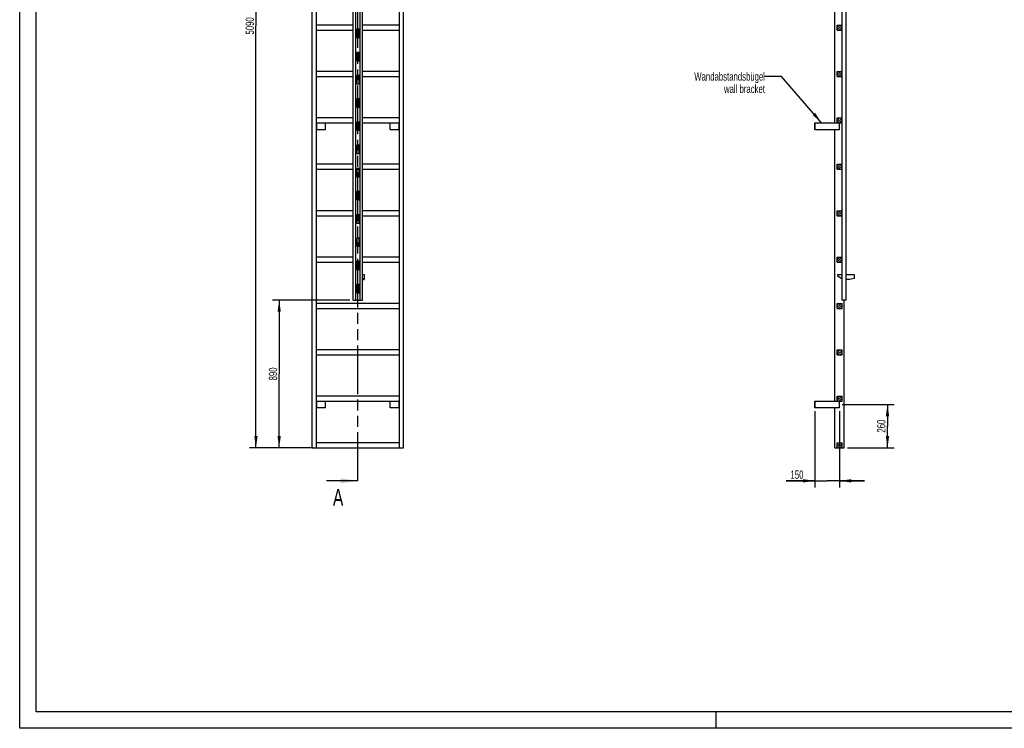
# Model space of a CAD drawing. Header units: millimetres. Extents: x 0 to 11880, y 0 to 8400.
# Tile 1 of 4: x 0 to 5940, y 0 to 4276. Entities that reach past the tile are written whole.
import ezdxf

# ---------------------------------------------------------------- set-up
doc = ezdxf.new("R2010")
doc.units = ezdxf.units.MM
doc.header["$LTSCALE"] = 653.4
doc.linetypes.add('PHANTOM', pattern=[0.8, 0.45, -0.05, 0.1, -0.05, 0.1, -0.05])
doc.layers.get('0').update_dxf_attribs({"linetype": 'CONTINUOUS'})
for name, color, linetype in [('050_DIMENSIONING', 7, 'CONTINUOUS'), ('053_NOTES', 7, 'CONTINUOUS'), ('HATCHING_BL0', 7, 'CONTINUOUS')]:
    doc.layers.add(name, color=color, linetype=linetype)
doc.styles.get("Standard").update_dxf_attribs({"font": 'txt', "width": 0.7})
doc.dimstyles.new('DIMSTYLE_2', dxfattribs={"dimtxt": 50, "dimasz": 70, "dimexe": 2, "dimexo": 1, "dimtad": 1, "dimdec": 1, "dimtxsty": 'Standard', "dimblk": '_FILLED', "dimblk1": '_FILLED', "dimblk2": '_FILLED', "dimcen": 0.09, "dimazin": 2, "dimtp": 0.5, "dimtm": 0.5, "dimtfac": 1, "dimtdec": 1, "dimtofl": 0, "dimtmove": 0, "dimatfit": 3, "dimldrblk": '_FILLED', "dimfxl": 1, "dimtolj": 1, "dimarcsym": 0})
doc.dimstyles.new('DIMSTYLE_4', dxfattribs={"dimtxt": 50, "dimasz": 70, "dimexe": 2, "dimexo": 1, "dimtad": 1, "dimtxsty": 'Standard', "dimblk": '_FILLED', "dimblk1": '_FILLED', "dimblk2": '_FILLED', "dimcen": 0.09, "dimazin": 2, "dimtp": 0.5, "dimtm": 0.5, "dimtfac": 1, "dimtofl": 0, "dimtmove": 0, "dimatfit": 3, "dimldrblk": '_FILLED', "dimfxl": 1, "dimtolj": 1, "dimarcsym": 0})
doc.dimstyles.new('DIMSTYLE_5', dxfattribs={"dimtxt": 50, "dimasz": 70, "dimexe": 2, "dimexo": 1, "dimtad": 1, "dimtxsty": 'Standard', "dimblk": '_FILLED', "dimblk1": '_FILLED', "dimblk2": '_FILLED', "dimcen": 0.09, "dimazin": 2, "dimtp": 2, "dimtm": 2, "dimtfac": 1, "dimtofl": 0, "dimtmove": 0, "dimatfit": 3, "dimldrblk": '_FILLED', "dimfxl": 1, "dimtolj": 1, "dimarcsym": 0})
doc.dimstyles.new('DIMSTYLE_6', dxfattribs={"dimtxt": 50, "dimasz": 70, "dimexe": 2, "dimexo": 1, "dimtad": 1, "dimtxsty": 'Standard', "dimblk": '_FILLED', "dimblk1": '_FILLED', "dimblk2": '_FILLED', "dimcen": 0.09, "dimazin": 2, "dimtp": 0.8, "dimtm": 0.8, "dimtfac": 1, "dimtofl": 0, "dimtmove": 0, "dimatfit": 3, "dimldrblk": '_FILLED', "dimfxl": 1, "dimtolj": 1, "dimarcsym": 0})
doc.dimstyles.get("Standard").update_dxf_attribs({"dimtxt": 50, "dimasz": 70, "dimexe": 2, "dimexo": 1, "dimtad": 1, "dimtxsty": 'Standard', "dimblk": '_FILLED', "dimblk1": '_FILLED', "dimblk2": '_FILLED', "dimcen": 0.09, "dimazin": 2, "dimtol": 1, "dimtp": 0.01, "dimtm": 0.01, "dimtfac": 1, "dimtofl": 0, "dimtmove": 0, "dimatfit": 3, "dimldrblk": '_FILLED', "dimfxl": 1, "dimtolj": 1, "dimarcsym": 0})

# ---------------------------------------------------------------- blocks, each defined once
blk = doc.blocks.new('_FILLED')
at = {"color": 0, "linetype": 'ByBlock'}
blk.add_solid([(0, 0), (-1, 0.143), (-1, -0.143)], dxfattribs=at)
blk = doc.blocks.new('*D3')
at = {"layer": '050_DIMENSIONING', "color": 2, "linetype": 'Continuous', "transparency": 16777216}
for p, q in [((4962.6, 1953.2), (5275.2, 1953.2)), ((5235.2, 1953.2), (5235.2, 1823.2)), ((5235.2, 1693.2), (5235.2, 1823.2)), ((4994.7, 1693.2), (5275.2, 1693.2))]:
    blk.add_line(p, q, dxfattribs=at)
at = {"layer": '050_DIMENSIONING', "color": 2, "linetype": 'Continuous', "transparency": 16777216, "xscale": 70, "yscale": 70, "zscale": 70}
for p, rotation in [((5235.2, 1953.2), 90), ((5235.2, 1693.2), 270)]:
    blk.add_blockref('_FILLED', p, dxfattribs=dict(at, rotation=rotation))
at = {"layer": '050_DIMENSIONING', "color": 2, "linetype": 'Continuous', "transparency": 16777216, "insert": (5172.7, 1823.2), "char_height": 50, "width": 176.786, "attachment_point": 2, "rotation": 90, "line_spacing_factor": 0.9}
blk.add_mtext('260', dxfattribs=at)
blk = doc.blocks.new('*D5')
at = {"layer": '050_DIMENSIONING', "color": 2, "linetype": 'Continuous', "transparency": 16777216}
for p, q in [((4796.2, 1913.2), (4796.2, 1453.2)), ((4946.2, 1913.2), (4946.2, 1453.2)), ((4796.2, 1493.2), (4624.8, 1493.2)), ((4624.8, 1493.2), (4871.2, 1493.2)), ((5096.2, 1493.2), (4871.2, 1493.2)), ((4946.2, 1493.2), (5096.2, 1493.2))]:
    blk.add_line(p, q, dxfattribs=at)
at = {"layer": '050_DIMENSIONING', "color": 2, "linetype": 'Continuous', "transparency": 16777216, "xscale": 70, "yscale": 70, "zscale": 70}
blk.add_blockref('_FILLED', (4796.2, 1493.2), dxfattribs=at)
at = {"layer": '050_DIMENSIONING', "color": 2, "linetype": 'Continuous', "transparency": 16777216, "xscale": 70, "yscale": 70, "zscale": 70, "rotation": 180}
blk.add_blockref('_FILLED', (4946.2, 1493.2), dxfattribs=at)
at = {"layer": '050_DIMENSIONING', "color": 2, "linetype": 'Continuous', "transparency": 16777216, "insert": (4728.4, 1555.7), "char_height": 50, "width": 155.357, "attachment_point": 3, "line_spacing_factor": 0.9}
blk.add_mtext('150', dxfattribs=at)
blk = doc.blocks.new('*D6')
at = {"layer": '050_DIMENSIONING', "color": 2, "linetype": 'Continuous', "transparency": 16777216}
for p, q in [((1745.4, 6783.2), (1385.4, 6783.2)), ((1425.4, 6783.2), (1425.4, 4238.2)), ((1425.4, 1693.2), (1425.4, 4238.2)), ((1745.4, 1693.2), (1385.4, 1693.2))]:
    blk.add_line(p, q, dxfattribs=at)
at = {"layer": '050_DIMENSIONING', "color": 2, "linetype": 'Continuous', "transparency": 16777216, "xscale": 70, "yscale": 70, "zscale": 70}
for p, rotation in [((1425.4, 6783.2), 90), ((1425.4, 1693.2), 270)]:
    blk.add_blockref('_FILLED', p, dxfattribs=dict(at, rotation=rotation))
at = {"layer": '050_DIMENSIONING', "color": 2, "linetype": 'Continuous', "transparency": 16777216, "insert": (1362.9, 4238.2), "char_height": 50, "width": 230.357, "attachment_point": 2, "rotation": 90, "line_spacing_factor": 0.9}
blk.add_mtext('5090', dxfattribs=at)
blk = doc.blocks.new('*D7')
at = {"layer": '050_DIMENSIONING', "color": 2, "linetype": 'Continuous', "transparency": 16777216}
for p, q in [((1992.4, 2583.2), (1525.4, 2583.2)), ((1565.4, 2583.2), (1565.4, 2138.2)), ((1565.4, 1693.2), (1565.4, 2138.2)), ((1770.4, 1693.2), (1525.4, 1693.2))]:
    blk.add_line(p, q, dxfattribs=at)
at = {"layer": '050_DIMENSIONING', "color": 2, "linetype": 'Continuous', "transparency": 16777216, "xscale": 70, "yscale": 70, "zscale": 70}
for p, rotation in [((1565.4, 2583.2), 90), ((1565.4, 1693.2), 270)]:
    blk.add_blockref('_FILLED', p, dxfattribs=dict(at, rotation=rotation))
at = {"layer": '050_DIMENSIONING', "color": 2, "linetype": 'Continuous', "transparency": 16777216, "insert": (1502.9, 2138.2), "char_height": 50, "width": 176.786, "attachment_point": 2, "rotation": 90, "line_spacing_factor": 0.9}
blk.add_mtext('890', dxfattribs=at)
blk = doc.blocks.new('XSEC_FILLED')
at = {"color": 0, "linetype": 'ByBlock'}
blk.add_solid([(0, 0), (-1, 0.143), (-1, -0.143)], dxfattribs=at)
blk = doc.blocks.new('HATCHING_BL0', base_point=(1941.6, 4308.2))
at = {"layer": 'HATCHING_BL0', "color": 7, "linetype": 'PHANTOM'}
for p, q in [((2040.4, 7056.8), (2040.4, 7123.2)), ((2040.4, 1493.2), (2040.4, 6948.2))]:
    blk.add_line(p, q, dxfattribs=at)
at = {"layer": 'HATCHING_BL0', "color": 7, "linetype": 'Continuous', "char_height": 100, "width": 128.571, "attachment_point": 1, "line_spacing_factor": 0.9}
for insert in [(1882.1, 7273.2), (1889.9, 1443.2)]:
    blk.add_mtext('A', dxfattribs=dict(at, insert=insert))
at = {"layer": 'HATCHING_BL0', "color": 7, "linetype": 'Continuous'}
for points in [[(2040.4, 7123.2), (1842.8, 7123.2)], [(2040.4, 1493.2), (1850.6, 1493.2)]]:
    blk.add_leader(points, dimstyle='Standard', override={"dimasz": 105, "dimtad": 0, "dimldrblk": 'XSEC_FILLED'}, dxfattribs=at)

msp = doc.modelspace()

# ---------------------------------------------------------------- hatches: boundary and pattern name
at = {"linetype": 'Continuous'}
h = msp.add_hatch(dxfattribs=at)
h.set_pattern_fill('A', color=2, scale=9.722718, angle=45, style=0, pattern_type=0)
h.set_pattern_definition([(45, (0, 0), (-6.875, 6.875), [])])
edge = h.paths.add_edge_path()
edge.add_line((4961.183, 1693.179), (4931.183, 1693.179))
edge.add_line((4931.183, 1693.179), (4931.183, 1723.179))
edge.add_line((4931.183, 1723.179), (4961.183, 1723.179))
edge.add_line((4961.183, 1693.179), (4961.183, 1723.179))
edge = h.paths.add_edge_path()
edge.add_line((4931.183, 1973.179), (4931.183, 2003.179))
edge.add_line((4931.183, 2003.179), (4961.183, 2003.179))
edge.add_line((4961.183, 1973.179), (4961.183, 2003.179))
edge.add_line((4931.183, 1973.179), (4961.183, 1973.179))
edge = h.paths.add_edge_path()
edge.add_line((4931.183, 2253.179), (4931.183, 2283.179))
edge.add_line((4931.183, 2283.179), (4961.183, 2283.179))
edge.add_line((4961.183, 2253.179), (4961.183, 2283.179))
edge.add_line((4931.183, 2253.179), (4961.183, 2253.179))
edge = h.paths.add_edge_path()
edge.add_line((4931.183, 2533.179), (4931.183, 2563.179))
edge.add_line((4931.183, 2563.179), (4961.183, 2563.179))
edge.add_line((4961.183, 2533.179), (4961.183, 2563.179))
edge.add_line((4931.183, 2533.179), (4961.183, 2533.179))
edge = h.paths.add_edge_path()
edge.add_line((4931.183, 2813.179), (4931.183, 2843.179))
edge.add_line((4931.183, 2843.179), (4961.183, 2843.179))
edge.add_line((4961.183, 2813.179), (4961.183, 2843.179))
edge.add_line((4931.183, 2813.179), (4961.183, 2813.179))
edge = h.paths.add_edge_path()
edge.add_line((4931.183, 3093.179), (4931.183, 3123.179))
edge.add_line((4931.183, 3123.179), (4961.183, 3123.179))
edge.add_line((4961.183, 3093.179), (4961.183, 3123.179))
edge.add_line((4931.183, 3093.179), (4961.183, 3093.179))
edge = h.paths.add_edge_path()
edge.add_line((4931.183, 3373.179), (4931.183, 3403.179))
edge.add_line((4931.183, 3403.179), (4961.183, 3403.179))
edge.add_line((4961.183, 3373.179), (4961.183, 3403.179))
edge.add_line((4931.183, 3373.179), (4961.183, 3373.179))
edge = h.paths.add_edge_path()
edge.add_line((4931.183, 3653.179), (4931.183, 3683.179))
edge.add_line((4931.183, 3683.179), (4961.183, 3683.179))
edge.add_line((4961.183, 3653.179), (4961.183, 3683.179))
edge.add_line((4931.183, 3653.179), (4961.183, 3653.179))
edge = h.paths.add_edge_path()
edge.add_line((4931.183, 3933.179), (4931.183, 3963.179))
edge.add_line((4931.183, 3963.179), (4961.183, 3963.179))
edge.add_line((4961.183, 3933.179), (4961.183, 3963.179))
edge.add_line((4931.183, 3933.179), (4961.183, 3933.179))
edge = h.paths.add_edge_path()
edge.add_line((4931.183, 4213.179), (4931.183, 4243.179))
edge.add_line((4931.183, 4243.179), (4961.183, 4243.179))
edge.add_line((4961.183, 4213.179), (4961.183, 4243.179))
edge.add_line((4931.183, 4213.179), (4961.183, 4213.179))
edge = h.paths.add_edge_path()
edge.add_line((4931.183, 4493.179), (4931.183, 4523.179))
edge.add_line((4931.183, 4523.179), (4961.183, 4523.179))
edge.add_line((4961.183, 4493.179), (4961.183, 4523.179))
edge.add_line((4931.183, 4493.179), (4961.183, 4493.179))
edge = h.paths.add_edge_path()
edge.add_line((4931.183, 4773.179), (4931.183, 4803.179))
edge.add_line((4931.183, 4803.179), (4961.183, 4803.179))
edge.add_line((4961.183, 4773.179), (4961.183, 4803.179))
edge.add_line((4931.183, 4773.179), (4961.183, 4773.179))
edge = h.paths.add_edge_path()
edge.add_line((4931.183, 5053.179), (4931.183, 5083.179))
edge.add_line((4931.183, 5083.179), (4961.183, 5083.179))
edge.add_line((4961.183, 5053.179), (4961.183, 5083.179))
edge.add_line((4931.183, 5053.179), (4961.183, 5053.179))
edge = h.paths.add_edge_path()
edge.add_line((4931.183, 5333.179), (4931.183, 5363.179))
edge.add_line((4931.183, 5363.179), (4961.183, 5363.179))
edge.add_line((4961.183, 5333.179), (4961.183, 5363.179))
edge.add_line((4931.183, 5333.179), (4961.183, 5333.179))
edge = h.paths.add_edge_path()
edge.add_line((4931.183, 5613.179), (4931.183, 5643.179))
edge.add_line((4931.183, 5643.179), (4961.183, 5643.179))
edge.add_line((4961.183, 5613.179), (4961.183, 5643.179))
edge.add_line((4931.183, 5613.179), (4961.183, 5613.179))
edge = h.paths.add_edge_path()
edge.add_line((4931.183, 5893.179), (4931.183, 5923.179))
edge.add_line((4931.183, 5923.179), (4961.183, 5923.179))
edge.add_line((4961.183, 5893.179), (4961.183, 5923.179))
edge.add_line((4931.183, 5893.179), (4961.183, 5893.179))
edge = h.paths.add_edge_path()
edge.add_line((4931.183, 6173.179), (4931.183, 6203.179))
edge.add_line((4931.183, 6203.179), (4961.183, 6203.179))
edge.add_line((4961.183, 6173.179), (4961.183, 6203.179))
edge.add_line((4931.183, 6173.179), (4961.183, 6173.179))
edge = h.paths.add_edge_path()
edge.add_line((4931.183, 6453.179), (4931.183, 6483.179))
edge.add_line((4931.183, 6483.179), (4961.183, 6483.179))
edge.add_line((4961.183, 6453.179), (4961.183, 6483.179))
edge.add_line((4931.183, 6453.179), (4961.183, 6453.179))
edge = h.paths.add_edge_path()
edge.add_line((4961.283, 2628.179), (4961.283, 2583.179))
edge.add_line((4962.183, 2628.179), (4961.283, 2628.179))
edge.add_line((4962.183, 2628.179), (4962.183, 2583.179))
edge.add_line((4962.183, 2583.179), (4961.283, 2583.179))
edge = h.paths.add_edge_path()
edge.add_line((4961.283, 2768.179), (4961.283, 2678.179))
edge.add_line((4962.183, 2768.179), (4961.283, 2768.179))
edge.add_line((4962.183, 2768.179), (4962.183, 2678.179))
edge.add_line((4962.183, 2678.179), (4961.283, 2678.179))
edge = h.paths.add_edge_path()
edge.add_line((4961.283, 2908.179), (4961.283, 2818.179))
edge.add_line((4962.183, 2908.179), (4961.283, 2908.179))
edge.add_line((4962.183, 2908.179), (4962.183, 2818.179))
edge.add_line((4962.183, 2818.179), (4961.283, 2818.179))
edge = h.paths.add_edge_path()
edge.add_line((4961.283, 3048.179), (4961.283, 2958.179))
edge.add_line((4962.183, 3048.179), (4961.283, 3048.179))
edge.add_line((4962.183, 3048.179), (4962.183, 2958.179))
edge.add_line((4962.183, 2958.179), (4961.283, 2958.179))
edge = h.paths.add_edge_path()
edge.add_line((4961.283, 3188.179), (4961.283, 3098.179))
edge.add_line((4962.183, 3188.179), (4961.283, 3188.179))
edge.add_line((4962.183, 3188.179), (4962.183, 3098.179))
edge.add_line((4962.183, 3098.179), (4961.283, 3098.179))
edge = h.paths.add_edge_path()
edge.add_line((4961.283, 3328.179), (4961.283, 3238.179))
edge.add_line((4962.183, 3328.179), (4961.283, 3328.179))
edge.add_line((4962.183, 3328.179), (4962.183, 3238.179))
edge.add_line((4962.183, 3238.179), (4961.283, 3238.179))
edge = h.paths.add_edge_path()
edge.add_line((4961.283, 3468.179), (4961.283, 3378.179))
edge.add_line((4962.183, 3468.179), (4961.283, 3468.179))
edge.add_line((4962.183, 3468.179), (4962.183, 3378.179))
edge.add_line((4962.183, 3378.179), (4961.283, 3378.179))
edge = h.paths.add_edge_path()
edge.add_line((4961.283, 3608.179), (4961.283, 3518.179))
edge.add_line((4962.183, 3608.179), (4961.283, 3608.179))
edge.add_line((4962.183, 3608.179), (4962.183, 3518.179))
edge.add_line((4962.183, 3518.179), (4961.283, 3518.179))
edge = h.paths.add_edge_path()
edge.add_line((4962.183, 6783.179), (4961.283, 6783.179))
edge.add_line((4962.183, 6783.179), (4962.183, 6738.179))
edge.add_line((4962.183, 6738.179), (4961.283, 6738.179))
edge.add_line((4961.283, 6783.179), (4961.283, 6738.179))
edge = h.paths.add_edge_path()
edge.add_line((4961.283, 3748.179), (4961.283, 3658.179))
edge.add_line((4962.183, 3748.179), (4961.283, 3748.179))
edge.add_line((4962.183, 3748.179), (4962.183, 3658.179))
edge.add_line((4962.183, 3658.179), (4961.283, 3658.179))
edge = h.paths.add_edge_path()
edge.add_line((4961.283, 3888.179), (4961.283, 3798.179))
edge.add_line((4962.183, 3888.179), (4961.283, 3888.179))
edge.add_line((4962.183, 3888.179), (4962.183, 3798.179))
edge.add_line((4962.183, 3798.179), (4961.283, 3798.179))
edge = h.paths.add_edge_path()
edge.add_line((4961.283, 4028.179), (4961.283, 3938.179))
edge.add_line((4962.183, 4028.179), (4961.283, 4028.179))
edge.add_line((4962.183, 4028.179), (4962.183, 3938.179))
edge.add_line((4962.183, 3938.179), (4961.283, 3938.179))
edge = h.paths.add_edge_path()
edge.add_line((4961.283, 4168.179), (4961.283, 4078.179))
edge.add_line((4962.183, 4168.179), (4961.283, 4168.179))
edge.add_line((4962.183, 4168.179), (4962.183, 4078.179))
edge.add_line((4962.183, 4078.179), (4961.283, 4078.179))
edge = h.paths.add_edge_path()
edge.add_line((4961.283, 4308.179), (4961.283, 4218.179))
edge.add_line((4962.183, 4308.179), (4961.283, 4308.179))
edge.add_line((4962.183, 4308.179), (4962.183, 4218.179))
edge.add_line((4962.183, 4218.179), (4961.283, 4218.179))
edge = h.paths.add_edge_path()
edge.add_line((4961.283, 4448.179), (4961.283, 4358.179))
edge.add_line((4962.183, 4448.179), (4961.283, 4448.179))
edge.add_line((4962.183, 4448.179), (4962.183, 4358.179))
edge.add_line((4962.183, 4358.179), (4961.283, 4358.179))
edge = h.paths.add_edge_path()
edge.add_line((4961.283, 4588.179), (4961.283, 4498.179))
edge.add_line((4962.183, 4588.179), (4961.283, 4588.179))
edge.add_line((4962.183, 4588.179), (4962.183, 4498.179))
edge.add_line((4962.183, 4498.179), (4961.283, 4498.179))
edge = h.paths.add_edge_path()
edge.add_line((4962.183, 6688.179), (4961.283, 6688.179))
edge.add_line((4962.183, 6688.179), (4962.183, 6598.179))
edge.add_line((4962.183, 6598.179), (4961.283, 6598.179))
edge.add_line((4961.283, 6688.179), (4961.283, 6598.179))
edge = h.paths.add_edge_path()
edge.add_line((4962.183, 6548.179), (4961.283, 6548.179))
edge.add_line((4962.183, 6548.179), (4962.183, 6458.179))
edge.add_line((4962.183, 6458.179), (4961.283, 6458.179))
edge.add_line((4961.283, 6548.179), (4961.283, 6458.179))
edge = h.paths.add_edge_path()
edge.add_line((4962.183, 6408.179), (4961.283, 6408.179))
edge.add_line((4962.183, 6408.179), (4962.183, 6318.179))
edge.add_line((4962.183, 6318.179), (4961.283, 6318.179))
edge.add_line((4961.283, 6408.179), (4961.283, 6318.179))
edge = h.paths.add_edge_path()
edge.add_line((4962.183, 6268.179), (4961.283, 6268.179))
edge.add_line((4962.183, 6268.179), (4962.183, 6178.179))
edge.add_line((4962.183, 6178.179), (4961.283, 6178.179))
edge.add_line((4961.283, 6268.179), (4961.283, 6178.179))
edge = h.paths.add_edge_path()
edge.add_line((4962.183, 6128.179), (4961.283, 6128.179))
edge.add_line((4962.183, 6128.179), (4962.183, 6038.179))
edge.add_line((4962.183, 6038.179), (4961.283, 6038.179))
edge.add_line((4961.283, 6128.179), (4961.283, 6038.179))
edge = h.paths.add_edge_path()
edge.add_line((4962.183, 5988.179), (4961.283, 5988.179))
edge.add_line((4962.183, 5988.179), (4962.183, 5898.179))
edge.add_line((4962.183, 5898.179), (4961.283, 5898.179))
edge.add_line((4961.283, 5988.179), (4961.283, 5898.179))
edge = h.paths.add_edge_path()
edge.add_line((4962.183, 5848.179), (4961.283, 5848.179))
edge.add_line((4962.183, 5848.179), (4962.183, 5758.179))
edge.add_line((4962.183, 5758.179), (4961.283, 5758.179))
edge.add_line((4961.283, 5848.179), (4961.283, 5758.179))
edge = h.paths.add_edge_path()
edge.add_line((4962.183, 5708.179), (4961.283, 5708.179))
edge.add_line((4962.183, 5708.179), (4962.183, 5618.179))
edge.add_line((4962.183, 5618.179), (4961.283, 5618.179))
edge.add_line((4961.283, 5708.179), (4961.283, 5618.179))
edge = h.paths.add_edge_path()
edge.add_line((4962.183, 5568.179), (4961.283, 5568.179))
edge.add_line((4962.183, 5568.179), (4962.183, 5478.179))
edge.add_line((4962.183, 5478.179), (4961.283, 5478.179))
edge.add_line((4961.283, 5568.179), (4961.283, 5478.179))
edge = h.paths.add_edge_path()
edge.add_line((4962.183, 5428.179), (4961.283, 5428.179))
edge.add_line((4962.183, 5428.179), (4962.183, 5338.179))
edge.add_line((4962.183, 5338.179), (4961.283, 5338.179))
edge.add_line((4961.283, 5428.179), (4961.283, 5338.179))
edge = h.paths.add_edge_path()
edge.add_line((4962.183, 5288.179), (4961.283, 5288.179))
edge.add_line((4962.183, 5288.179), (4962.183, 5198.179))
edge.add_line((4962.183, 5198.179), (4961.283, 5198.179))
edge.add_line((4961.283, 5288.179), (4961.283, 5198.179))
edge = h.paths.add_edge_path()
edge.add_line((4962.183, 5148.179), (4961.283, 5148.179))
edge.add_line((4962.183, 5148.179), (4962.183, 5058.179))
edge.add_line((4962.183, 5058.179), (4961.283, 5058.179))
edge.add_line((4961.283, 5148.179), (4961.283, 5058.179))
edge = h.paths.add_edge_path()
edge.add_line((4962.183, 5008.179), (4961.283, 5008.179))
edge.add_line((4962.183, 5008.179), (4962.183, 4918.179))
edge.add_line((4962.183, 4918.179), (4961.283, 4918.179))
edge.add_line((4961.283, 5008.179), (4961.283, 4918.179))
edge = h.paths.add_edge_path()
edge.add_line((4962.183, 4868.179), (4961.283, 4868.179))
edge.add_line((4962.183, 4868.179), (4962.183, 4778.179))
edge.add_line((4962.183, 4778.179), (4961.283, 4778.179))
edge.add_line((4961.283, 4868.179), (4961.283, 4778.179))
edge = h.paths.add_edge_path()
edge.add_line((4931.183, 6763.179), (4931.183, 6733.179))
edge.add_line((4961.183, 6763.179), (4931.183, 6763.179))
edge.add_line((4961.183, 6763.179), (4961.183, 6733.179))
edge.add_line((4961.183, 6733.179), (4931.183, 6733.179))
edge = h.paths.add_edge_path()
edge.add_line((4961.283, 4728.179), (4961.283, 4638.179))
edge.add_line((4962.183, 4728.179), (4961.283, 4728.179))
edge.add_line((4962.183, 4728.179), (4962.183, 4638.179))
edge.add_line((4962.183, 4638.179), (4961.283, 4638.179))

# ---------------------------------------------------------------- linework, layer by layer
at = {"color": 3, "linetype": 'Continuous'}
for p, q in [((0, 0), (0, 8400)), ((4200, 100), (4200, 0)), ((11880, 0), (0, 0))]:
    msp.add_line(p, q, dxfattribs=at)
at = {"color": 5, "linetype": 'Continuous'}
for p, q in [((100, 100), (100, 8300)), ((11780, 100), (100, 100))]:
    msp.add_line(p, q, dxfattribs=at)
at = {"color": 7, "linetype": 'Continuous'}
for p, q in [((1765.391, 1693.179), (1765.391, 6783.179)), ((1790.391, 1693.179), (1790.391, 6783.179)), ((2012.391, 2583.179), (2012.391, 6783.179)), ((2027.391, 2583.179), (2027.391, 6783.179)), ((2053.391, 2583.179), (2053.391, 6783.179)), ((2068.391, 2583.179), (2068.391, 6783.179)), ((2290.391, 1693.179), (2290.391, 6783.179)), ((2315.391, 1693.179), (2315.391, 6783.179)), ((4961.283, 2583.179), (4961.283, 6783.179)), ((4962.183, 2583.179), (4962.183, 6783.179)), ((4984.183, 6783.179), (4984.183, 2583.179)), ((4985.183, 2583.179), (4985.183, 6783.179)), ((4917.683, 3653.949), (4917.683, 5274.718)), ((2012.391, 4243.179), (1790.391, 4243.179)), ((2033.391, 4218.179), (2033.391, 4168.179)), ((2047.391, 4218.179), (2033.391, 4218.179)), ((2047.391, 4168.179), (2047.391, 4218.179)), ((2290.391, 4243.179), (2068.391, 4243.179)), ((4931.183, 4213.179), (4931.183, 4243.179)), ((4931.183, 4243.179), (4961.183, 4243.179)), ((4961.183, 4213.179), (4961.183, 4243.179)), ((4962.183, 4218.179), (4961.283, 4218.179)), ((1790.391, 4213.179), (2012.391, 4213.179)), ((2033.391, 4213.179), (2047.391, 4213.179)), ((2033.391, 4168.179), (2047.391, 4168.179)), ((2068.391, 4213.179), (2290.391, 4213.179)), ((4931.183, 4213.179), (4961.183, 4213.179)), ((4962.183, 4168.179), (4961.283, 4168.179)), ((2047.391, 4078.179), (2033.391, 4078.179)), ((2033.391, 4078.179), (2033.391, 4028.179)), ((2047.391, 4028.179), (2047.391, 4078.179)), ((4962.183, 4078.179), (4961.283, 4078.179)), ((2033.391, 4028.179), (2047.391, 4028.179)), ((4962.183, 4028.179), (4961.283, 4028.179)), ((2012.391, 3963.179), (1790.391, 3963.179)), ((1790.391, 3933.179), (2012.391, 3933.179)), ((2047.391, 3938.179), (2033.391, 3938.179)), ((2033.391, 3938.179), (2033.391, 3888.179)), ((2033.391, 3933.179), (2047.391, 3933.179)), ((2047.391, 3888.179), (2047.391, 3938.179)), ((2290.391, 3963.179), (2068.391, 3963.179)), ((2068.391, 3933.179), (2290.391, 3933.179)), ((4931.183, 3963.179), (4961.183, 3963.179)), ((4931.183, 3933.179), (4931.183, 3963.179)), ((4931.183, 3933.179), (4961.183, 3933.179)), ((4961.183, 3933.179), (4961.183, 3963.179)), ((4962.183, 3938.179), (4961.283, 3938.179)), ((2033.391, 3888.179), (2047.391, 3888.179)), ((4962.183, 3888.179), (4961.283, 3888.179)), ((2047.391, 3798.179), (2033.391, 3798.179)), ((2033.391, 3798.179), (2033.391, 3748.179)), ((2033.391, 3748.179), (2047.391, 3748.179)), ((2047.391, 3748.179), (2047.391, 3798.179)), ((4962.183, 3798.179), (4961.283, 3798.179)), ((4962.183, 3748.179), (4961.283, 3748.179)), ((2012.391, 3683.179), (1790.391, 3683.179)), ((2290.391, 3683.179), (2068.391, 3683.179)), ((4931.183, 3683.179), (4961.183, 3683.179)), ((4931.183, 3653.179), (4931.183, 3683.179)), ((4961.183, 3653.179), (4961.183, 3683.179)), ((1790.391, 3653.179), (2012.391, 3653.179)), ((1792.391, 3613.949), (1792.391, 3653.179)), ((1845.391, 3613.949), (1845.391, 3653.179)), ((2047.391, 3658.179), (2033.391, 3658.179)), ((2033.391, 3658.179), (2033.391, 3608.179)), ((2033.391, 3653.179), (2047.391, 3653.179)), ((2047.391, 3608.179), (2047.391, 3658.179)), ((2068.391, 3653.179), (2290.391, 3653.179)), ((2235.391, 3613.949), (2235.391, 3653.179)), ((2288.391, 3613.949), (2288.391, 3653.179)), ((4796.183, 3653.949), (4931.183, 3653.949)), ((4796.183, 3613.949), (4796.183, 3653.949)), ((4798.183, 3613.949), (4798.183, 3653.949)), ((4931.183, 3653.179), (4961.183, 3653.179)), ((4946.183, 3613.949), (4946.183, 3653.179)), ((4962.183, 3658.179), (4961.283, 3658.179)), ((1790.391, 3613.949), (1845.391, 3613.949)), ((2033.391, 3608.179), (2047.391, 3608.179)), ((2235.391, 3613.949), (2290.391, 3613.949)), ((4796.183, 3613.949), (4946.183, 3613.949)), ((4917.683, 1973.179), (4917.683, 3613.949)), ((4962.183, 3608.179), (4961.283, 3608.179)), ((2047.391, 3518.179), (2033.391, 3518.179)), ((2033.391, 3518.179), (2033.391, 3468.179)), ((2047.391, 3468.179), (2047.391, 3518.179)), ((4962.183, 3518.179), (4961.283, 3518.179)), ((2033.391, 3468.179), (2047.391, 3468.179)), ((4962.183, 3468.179), (4961.283, 3468.179)), ((2012.391, 3403.179), (1790.391, 3403.179)), ((2290.391, 3403.179), (2068.391, 3403.179)), ((4931.183, 3403.179), (4961.183, 3403.179)), ((4931.183, 3373.179), (4931.183, 3403.179)), ((4961.183, 3373.179), (4961.183, 3403.179)), ((1790.391, 3373.179), (2012.391, 3373.179)), ((2047.391, 3378.179), (2033.391, 3378.179)), ((2033.391, 3378.179), (2033.391, 3328.179)), ((2033.391, 3373.179), (2047.391, 3373.179)), ((2033.391, 3328.179), (2047.391, 3328.179)), ((2047.391, 3328.179), (2047.391, 3378.179)), ((2068.391, 3373.179), (2290.391, 3373.179)), ((4931.183, 3373.179), (4961.183, 3373.179)), ((4962.183, 3378.179), (4961.283, 3378.179)), ((4962.183, 3328.179), (4961.283, 3328.179)), ((2047.391, 3238.179), (2033.391, 3238.179)), ((2033.391, 3238.179), (2033.391, 3188.179)), ((2047.391, 3188.179), (2047.391, 3238.179)), ((4962.183, 3238.179), (4961.283, 3238.179)), ((2033.391, 3188.179), (2047.391, 3188.179)), ((4962.183, 3188.179), (4961.283, 3188.179)), ((2012.391, 3123.179), (1790.391, 3123.179)), ((1790.391, 3093.179), (2012.391, 3093.179)), ((2047.391, 3098.179), (2033.391, 3098.179)), ((2033.391, 3098.179), (2033.391, 3048.179)), ((2033.391, 3093.179), (2047.391, 3093.179)), ((2047.391, 3048.179), (2047.391, 3098.179)), ((2290.391, 3123.179), (2068.391, 3123.179)), ((2068.391, 3093.179), (2290.391, 3093.179)), ((4931.183, 3123.179), (4961.183, 3123.179)), ((4931.183, 3093.179), (4931.183, 3123.179)), ((4931.183, 3093.179), (4961.183, 3093.179)), ((4961.183, 3093.179), (4961.183, 3123.179)), ((4962.183, 3098.179), (4961.283, 3098.179)), ((2033.391, 3048.179), (2047.391, 3048.179)), ((4962.183, 3048.179), (4961.283, 3048.179)), ((2047.391, 2958.179), (2033.391, 2958.179)), ((2033.391, 2958.179), (2033.391, 2908.179)), ((2047.391, 2908.179), (2047.391, 2958.179)), ((4962.183, 2958.179), (4961.283, 2958.179)), ((2033.391, 2908.179), (2047.391, 2908.179)), ((4962.183, 2908.179), (4961.283, 2908.179)), ((2012.391, 2843.179), (1790.391, 2843.179)), ((1790.391, 2813.179), (2012.391, 2813.179)), ((2047.391, 2818.179), (2033.391, 2818.179)), ((2033.391, 2818.179), (2033.391, 2768.179)), ((2033.391, 2813.179), (2047.391, 2813.179)), ((2047.391, 2768.179), (2047.391, 2818.179)), ((2290.391, 2843.179), (2068.391, 2843.179)), ((2068.391, 2813.179), (2290.391, 2813.179)), ((4931.183, 2843.179), (4961.183, 2843.179)), ((4931.183, 2813.179), (4931.183, 2843.179)), ((4931.183, 2813.179), (4961.183, 2813.179)), ((4961.183, 2813.179), (4961.183, 2843.179)), ((4962.183, 2818.179), (4961.283, 2818.179)), ((2033.391, 2768.179), (2047.391, 2768.179)), ((2068.391, 2738.179), (2078.391, 2738.179)), ((2078.391, 2738.179), (2078.391, 2708.179)), ((4935.183, 2738.179), (4961.283, 2738.179)), ((4935.183, 2728.179), (4935.183, 2738.179)), ((4962.183, 2768.179), (4961.283, 2768.179)), ((4985.183, 2738.179), (5035.183, 2738.179)), ((5035.183, 2738.179), (5035.183, 2713.179)), ((2047.391, 2678.179), (2033.391, 2678.179)), ((2033.391, 2678.179), (2033.391, 2628.179)), ((2047.391, 2628.179), (2047.391, 2678.179)), ((2068.391, 2713.179), (2078.391, 2713.179)), ((2068.391, 2708.179), (2078.391, 2708.179)), ((4961.283, 2710.779), (4935.183, 2728.179)), ((4962.183, 2678.179), (4961.283, 2678.179)), ((5005.183, 2708.179), (4985.183, 2708.179)), ((5035.183, 2713.179), (5005.183, 2708.179)), ((2033.391, 2628.179), (2047.391, 2628.179)), ((4962.183, 2628.179), (4961.283, 2628.179)), ((2290.391, 2563.179), (1790.391, 2563.179)), ((2012.391, 2583.179), (2068.391, 2583.179)), ((4931.183, 2563.179), (4961.183, 2563.179)), ((4931.183, 2533.179), (4931.183, 2563.179)), ((4961.183, 2533.179), (4961.183, 2563.179)), ((4985.183, 2583.179), (4961.283, 2583.179)), ((4974.683, 1693.179), (4974.683, 2583.179)), ((1790.391, 2533.179), (2290.391, 2533.179)), ((4931.183, 2533.179), (4961.183, 2533.179)), ((2290.391, 2283.179), (1790.391, 2283.179)), ((4931.183, 2283.179), (4961.183, 2283.179)), ((4931.183, 2253.179), (4931.183, 2283.179)), ((4961.183, 2253.179), (4961.183, 2283.179)), ((1790.391, 2253.179), (2290.391, 2253.179)), ((4931.183, 2253.179), (4961.183, 2253.179)), ((2290.391, 2003.179), (1790.391, 2003.179)), ((1790.391, 1973.179), (2290.391, 1973.179)), ((1792.391, 1933.179), (1792.391, 1973.179)), ((1845.391, 1933.179), (1845.391, 1973.179)), ((2235.391, 1933.179), (2235.391, 1973.179)), ((2288.391, 1933.179), (2288.391, 1973.179)), ((4796.183, 1973.179), (4961.183, 1973.179)), ((4796.183, 1933.179), (4796.183, 1973.179)), ((4798.183, 1933.179), (4798.183, 1973.179)), ((4931.183, 2003.179), (4961.183, 2003.179)), ((4931.183, 1973.179), (4931.183, 2003.179)), ((4946.183, 1933.179), (4946.183, 1973.179)), ((4961.183, 1973.179), (4961.183, 2003.179)), ((1845.391, 1933.179), (1790.391, 1933.179)), ((2290.391, 1933.179), (2235.391, 1933.179)), ((4946.183, 1933.179), (4796.183, 1933.179)), ((4917.683, 1693.179), (4917.683, 1933.179)), ((2290.391, 1723.179), (1790.391, 1723.179)), ((4931.183, 1723.179), (4961.183, 1723.179)), ((4931.183, 1693.179), (4931.183, 1723.179)), ((4961.183, 1693.179), (4961.183, 1723.179)), ((1765.391, 1693.179), (2315.391, 1693.179)), ((4917.683, 1693.179), (4974.683, 1693.179))]:
    msp.add_line(p, q, dxfattribs=at)

# ---------------------------------------------------------------- block references
at = {"layer": 'HATCHING_BL0'}
msp.add_blockref('HATCHING_BL0', (1941.588, 4308.179), dxfattribs=at)

# ---------------------------------------------------------------- texts
at = {"layer": '053_NOTES', "color": 2, "linetype": 'Continuous', "insert": (4496.183, 3958.046), "char_height": 50, "width": 945.35714, "attachment_point": 3, "line_spacing_factor": 0.9}
msp.add_mtext('Wandabstandsbügel\\Pwall bracket', dxfattribs=at)

# ---------------------------------------------------------------- dimensions: what is measured, and where the dimension line sits
at = {"layer": '050_DIMENSIONING', "color": 2, "linetype": 'Continuous'}
for base, p1, p2, angle, dimstyle, picture, middle in [((1425.391, 6783.179), (1746.391, 1693.179), (1746.391, 6783.179), 90, 'DIMSTYLE_5', '*D6', (1425.391, 4231.037)), ((1565.391, 1693.179), (1993.391, 2583.179), (1771.391, 1693.179), 270, 'DIMSTYLE_6', '*D7', (1565.391, 2131.037)), ((5235.183, 1953.179), (4993.683, 1693.179), (4961.584, 1953.179), 90, 'DIMSTYLE_2', '*D3', (5235.183, 1816.036))]:
    dim = msp.add_linear_dim(base=base, p1=p1, p2=p2, angle=angle, dimstyle=dimstyle, dxfattribs=at)
    dim.commit()
    dim.dimension.update_dxf_attribs({"geometry": picture, "text_midpoint": middle, "dimtype": 160})
dim = msp.add_linear_dim(base=(4946.183, 1493.179), p1=(4796.183, 1914.179), p2=(4946.183, 1914.179), dimstyle='DIMSTYLE_4', dxfattribs=at)
dim.commit()
dim.dimension.update_dxf_attribs({"geometry": '*D5', "text_midpoint": (4669.427, 1493.179), "dimtype": 160})

# ---------------------------------------------------------------- leaders
at = {"layer": '053_NOTES', "color": 2, "linetype": 'Continuous', "annotation_type": 0, "has_hookline": 1, "hookline_direction": 1, "text_width": 578.176}
msp.add_leader([(4836.891, 3653.949), (4596.183, 3933.046), (4496.183, 3933.046)], dimstyle='Standard', override={"dimtad": 0}, dxfattribs=at)

doc.saveas('drawing.dxf')
